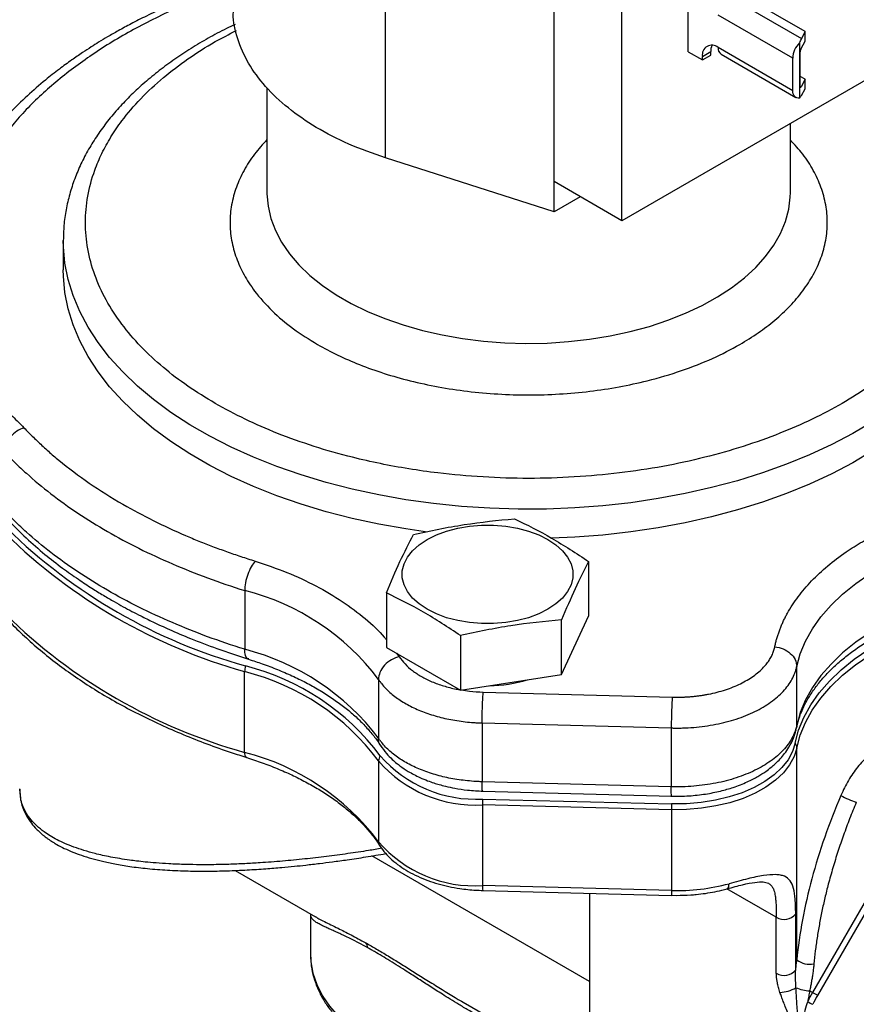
# Model space of a CAD drawing. Header units: inches. Extents: x 0 to 22, y 0 to 17.
# Tile 13 of 15: x 18.1 to 20.3, y 12.3 to 14.9. Entities that reach past the tile are written whole.
import ezdxf

# ---------------------------------------------------------------- set-up
doc = ezdxf.new("R2010")
doc.units = ezdxf.units.IN
doc.header["$LTSCALE"] = 2
doc.header["$MEASUREMENT"] = 0

msp = doc.modelspace()

# ---------------------------------------------------------------- linework, layer by layer
for p, q in [((19.0584, 14.5737), (19.0584, 15.676)), ((19.5146, 14.5095), (19.5146, 15.5302)), ((19.6984, 14.4034), (19.6984, 15.424)), ((19.878, 14.8614), (19.878, 15.0656)), ((20.1949, 14.9157), (20.0088, 15.0231)), ((19.9876, 15.0108), (20.1845, 14.8972)), ((20.1608, 14.8439), (19.9586, 14.9606)), ((20.5823, 14.9136), (19.6984, 14.4034)), ((20.1949, 14.9157), (20.1845, 14.8972)), ((20.1949, 14.8903), (20.1949, 14.9157)), ((20.1792, 14.8857), (20.1792, 14.736)), ((20.1834, 14.87), (20.1949, 14.8903)), ((19.878, 14.8614), (19.9162, 14.8394)), ((19.9162, 14.8488), (19.9388, 14.8618)), ((19.9162, 14.8394), (19.9388, 14.8524)), ((19.9388, 14.8524), (19.9388, 14.8618)), ((19.9586, 14.8733), (20.1608, 14.7565)), ((19.9671, 14.8545), (20.1693, 14.7377)), ((20.1813, 14.7676), (20.1813, 14.8615)), ((19.9162, 14.8394), (19.9162, 14.8488)), ((20.1608, 14.7565), (20.1608, 14.8439)), ((20.1949, 14.7866), (20.1813, 14.7945)), ((20.1949, 14.7866), (20.1834, 14.7663)), ((20.1949, 14.7613), (20.1949, 14.7866)), ((18.7375, 14.7638), (18.7375, 14.4804)), ((20.1834, 14.7663), (20.1813, 14.7676)), ((20.1845, 14.7429), (20.1949, 14.7613)), ((20.1545, 14.4804), (20.1545, 14.6666)), ((19.5146, 14.4278), (19.0584, 14.5737)), ((19.6984, 14.4034), (19.5146, 14.5095)), ((19.5146, 14.4278), (19.5146, 14.5095)), ((19.5853, 14.4687), (19.5146, 14.4278)), ((18.186, 14.3498), (18.186, 14.2706)), ((19.6084, 13.4806), (19.6084, 13.333)), ((18.6771, 13.4023), (18.6771, 13.2431)), ((19.0608, 13.3959), (19.0608, 13.2483)), ((19.535, 13.175), (19.6084, 13.333)), ((19.535, 13.175), (19.535, 13.3226)), ((19.2612, 13.2802), (19.2612, 13.1326)), ((19.0608, 13.2483), (19.2612, 13.1326)), ((19.0884, 13.2323), (19.0956, 13.2229)), ((18.677, 12.9639), (18.677, 13.1827)), ((19.2612, 13.1326), (19.535, 13.175)), ((20.1718, 13.0371), (20.1718, 13.1963)), ((19.0395, 13.1618), (19.0395, 13.0025)), ((19.3229, 13.1273), (19.8348, 13.1137)), ((19.3201, 13.0437), (19.832, 13.0301)), ((19.3201, 13.0437), (19.3201, 12.8845)), ((19.832, 13.0301), (19.832, 12.8708)), ((20.1699, 13.0294), (20.1688, 13.025)), ((20.1718, 13.0371), (20.1699, 13.0294)), ((20.1719, 12.4021), (20.1719, 12.9757)), ((19.0398, 12.9407), (19.0398, 12.7219)), ((19.832, 12.8708), (19.3201, 12.8845)), ((18.0696, 12.8528), (18.0684, 12.8649)), ((19.3212, 12.8591), (19.8332, 12.8455)), ((19.3214, 12.8376), (19.8326, 12.8244)), ((19.8324, 12.8088), (19.3212, 12.822)), ((19.3212, 12.822), (19.3212, 12.6032)), ((19.8324, 12.8088), (19.8324, 12.5899)), ((20.467, 12.7514), (20.2144, 12.3137)), ((20.4806, 12.7436), (20.2279, 12.3059)), ((19.6107, 12.3432), (19.0212, 12.6836)), ((18.6509, 12.6443), (18.8692, 12.5183)), ((19.8324, 12.5899), (19.3212, 12.6032)), ((19.3218, 12.59), (19.833, 12.5768)), ((20.1164, 12.5175), (19.9829, 12.5946)), ((19.6107, 12.5826), (19.6107, 12.0887)), ((19.833, 12.5769), (19.8471, 12.5767)), ((18.8555, 12.5239), (18.8555, 12.4154)), ((18.8679, 12.5193), (18.8693, 12.5185)), ((20.1164, 12.3661), (20.1164, 12.5175)), ((20.1689, 12.3755), (20.1689, 12.527)), ((18.8555, 12.4154), (18.8555, 12.4099)), ((20.2144, 12.3137), (20.2067, 12.3182)), ((19.2754, 12.2838), (19.6107, 12.0902))]:
    msp.add_line(p, q)
at = {"flags": 128}
for points in [[(20.1792, 14.736), (20.1753, 14.7359), (20.1718, 14.7366), (20.1686, 14.7382), (20.1659, 14.7406), (20.1637, 14.7436), (20.1621, 14.7474), (20.1612, 14.7517), (20.1608, 14.7565)], [(18.7375, 14.4804), (18.7375, 14.4762), (18.7404, 14.4429), (18.7481, 14.4098), (18.7604, 14.3772), (18.7772, 14.3453), (18.7985, 14.3143), (18.8241, 14.2844), (18.8539, 14.2558), (18.8876, 14.2287), (18.925, 14.2032), (18.9658, 14.1796), (19.0099, 14.158), (19.0569, 14.1386), (19.1064, 14.1214), (19.1582, 14.1066), (19.212, 14.0944), (19.2672, 14.0846), (19.3237, 14.0775), (19.381, 14.0731), (19.4387, 14.0714), (19.4965, 14.0724), (19.5539, 14.0762), (19.6107, 14.0826), (19.6663, 14.0917), (19.7204, 14.1033), (19.7728, 14.1175), (19.8229, 14.1341), (19.8706, 14.153), (19.9154, 14.174), (19.9571, 14.1972), (19.9954, 14.2221), (20.03, 14.2489), (20.0607, 14.2771), (20.0874, 14.3067), (20.1098, 14.3375), (20.1278, 14.3692), (20.1412, 14.4016), (20.15, 14.4346), (20.1541, 14.4679), (20.1545, 14.4804)], [(20.3767, 13.8595), (20.3232, 13.8276), (20.2665, 13.7977), (20.2066, 13.7699), (20.144, 13.7442), (20.0787, 13.7208), (20.0111, 13.6997), (19.9414, 13.681), (19.8699, 13.6648), (19.7968, 13.6511), (19.7223, 13.6401), (19.6469, 13.6317), (19.5707, 13.626), (19.494, 13.6229), (19.4171, 13.6226), (19.3404, 13.6249), (19.2641, 13.63), (19.1884, 13.6377), (19.1137, 13.6481), (19.0402, 13.6611), (18.9682, 13.6767), (18.898, 13.6948), (18.8299, 13.7153), (18.764, 13.7381), (18.7007, 13.7633), (18.6401, 13.7906), (18.5826, 13.82), (18.5283, 13.8514), (18.4773, 13.8846), (18.43, 13.9195), (18.3865, 13.9561), (18.3469, 13.9941), (18.3113, 14.0335), (18.28, 14.074), (18.2531, 14.1155), (18.2306, 14.1579), (18.2126, 14.2011), (18.1992, 14.2447), (18.1904, 14.2888), (18.1863, 14.3331), (18.186, 14.35)], [(19.1717, 13.5606), (19.1137, 13.5689), (19.0402, 13.5819), (18.9682, 13.5975), (18.898, 13.6156), (18.8299, 13.6361), (18.764, 13.6589), (18.7007, 13.6841), (18.6401, 13.7114), (18.5826, 13.7408), (18.5283, 13.7721), (18.4773, 13.8054), (18.43, 13.8403), (18.3865, 13.8769), (18.3469, 13.9149), (18.3113, 13.9542), (18.28, 13.9948), (18.2531, 14.0363), (18.2306, 14.0787), (18.2126, 14.1219), (18.1992, 14.1655), (18.1904, 14.2096), (18.1863, 14.2539), (18.186, 14.2706)], [(20.3767, 13.7803), (20.3232, 13.7484), (20.2665, 13.7185), (20.2066, 13.6907), (20.144, 13.665), (20.0787, 13.6416), (20.0111, 13.6205), (19.9414, 13.6018), (19.8699, 13.5856), (19.7968, 13.5719), (19.7223, 13.5609), (19.6469, 13.5525), (19.5707, 13.5467), (19.5078, 13.5441)], [(19.4981, 13.5402), (19.5197, 13.5258), (19.5376, 13.5098), (19.5513, 13.4925), (19.5606, 13.4742), (19.5653, 13.4553), (19.5653, 13.4363), (19.5606, 13.4174), (19.5513, 13.3992), (19.5376, 13.3818), (19.5197, 13.3658), (19.4981, 13.3514), (19.4732, 13.3389), (19.4454, 13.3286), (19.4154, 13.3207), (19.3838, 13.3154), (19.3511, 13.3127), (19.3181, 13.3127), (19.2854, 13.3154), (19.2538, 13.3207), (19.2238, 13.3286), (19.196, 13.3389), (19.1711, 13.3514), (19.1495, 13.3658), (19.1316, 13.3818), (19.1179, 13.3992), (19.1086, 13.4174), (19.1039, 13.4363), (19.1039, 13.4553), (19.1086, 13.4742), (19.1179, 13.4925), (19.1316, 13.5098), (19.1495, 13.5258), (19.1711, 13.5402), (19.196, 13.5527), (19.2238, 13.563), (19.2538, 13.5709), (19.2854, 13.5763), (19.3181, 13.579), (19.3511, 13.579), (19.3838, 13.5763), (19.4154, 13.5709), (19.4454, 13.563), (19.4732, 13.5527), (19.4981, 13.5402)], [(20.1718, 13.1963), (20.1813, 13.231), (20.1954, 13.2652), (20.2141, 13.2987), (20.2372, 13.3312), (20.2646, 13.3626), (20.2961, 13.3926), (20.3315, 13.4212), (20.3707, 13.4481), (20.4133, 13.4732), (20.4592, 13.4963)], [(20.4592, 13.3371), (20.4133, 13.314), (20.3707, 13.2889), (20.3315, 13.262), (20.2961, 13.2334), (20.2646, 13.2033), (20.2372, 13.172), (20.2141, 13.1394), (20.1954, 13.106), (20.1813, 13.0718), (20.1718, 13.0371)], [(20.1675, 12.989), (20.1769, 13.024), (20.191, 13.0585), (20.2097, 13.0923), (20.2328, 13.1251), (20.2603, 13.1568), (20.292, 13.1871), (20.3276, 13.216), (20.367, 13.2432), (20.41, 13.2685), (20.4562, 13.2918)], [(20.1719, 12.9757), (20.1812, 13.0105), (20.1953, 13.0448), (20.2138, 13.0783), (20.2369, 13.111), (20.2642, 13.1425), (20.2957, 13.1727), (20.3311, 13.2014), (20.3703, 13.2284), (20.413, 13.2536), (20.459, 13.2768)], [(20.1675, 12.989), (20.1603, 12.9661), (20.1483, 12.9439), (20.1316, 12.9227), (20.1104, 12.9029), (20.0852, 12.8848), (20.0562, 12.8687), (20.0239, 12.8547), (19.9889, 12.8432), (19.9517, 12.8343), (19.9128, 12.8281), (19.8729, 12.8248), (19.8326, 12.8244)], [(20.1719, 12.9757), (20.1647, 12.9524), (20.1525, 12.9299), (20.1355, 12.9085), (20.1141, 12.8884), (20.0885, 12.87), (20.0591, 12.8536), (20.0264, 12.8395), (19.9909, 12.8278), (19.9531, 12.8188), (19.9137, 12.8126), (19.8733, 12.8092), (19.8324, 12.8088)], [(19.9833, 12.5946), (19.9846, 12.5952), (19.9863, 12.597), (19.9875, 12.5999), (19.9883, 12.6037), (19.9885, 12.6083)], [(18.8555, 12.4099), (18.8564, 12.3966), (18.8618, 12.3657), (18.8721, 12.3351), (18.8871, 12.3053), (18.9068, 12.2763), (18.931, 12.2485), (18.9595, 12.2221), (18.9921, 12.1973), (19.0284, 12.1743), (19.0682, 12.1534), (19.1112, 12.1346), (19.1569, 12.1181), (19.2051, 12.1041), (19.2552, 12.0928), (19.307, 12.0841), (19.3599, 12.0781), (19.4135, 12.075), (19.4674, 12.0747), (19.5211, 12.0773), (19.5741, 12.0826), (19.6107, 12.088)], [(20.2279, 12.3059), (20.2261, 12.307), (20.2243, 12.308), (20.2225, 12.309), (20.2208, 12.31), (20.2191, 12.311), (20.2175, 12.312), (20.2159, 12.3129), (20.2144, 12.3137)]]:
    msp.add_lwpolyline(points, dxfattribs=at)
for centre, radius, start, end in [((19.9421, 14.8529), 0.0262, 50.7967, 189.214), ((19.9776, 14.8631), 0.0388, 156.0047, 181.962), ((20.2247, 14.8407), 0.064, 135.3485, 177.1304), ((19.9787, 14.871), 0.0202, 173.7012, 234.9867), ((19.082, 14.6318), 1.5046, 225.6483, 254.3834), ((19.083, 14.6431), 1.5004, 225.6483, 254.3834), ((18.5173, 12.7684), 0.6538, 36.9896, 75.8521), ((19.082, 14.413), 1.5046, 225.6483, 254.3834), ((18.5121, 12.6013), 0.6627, 37.2603, 75.5814), ((18.74, 13.1818), 0.0631, 165.0685, 179.156), ((18.5178, 12.5512), 0.6513, 36.7327, 75.8545), ((18.519, 12.5629), 0.655, 36.7327, 75.8545), ((19.3365, 13.5053), 0.3607, 270.3846, 287.2015), ((20.1485, 12.9753), 0.0234, 0.7847, 35.8176), ((18.6904, 12.9612), 0.0137, 168.6382, 234.75), ((18.5126, 12.3245), 0.6602, 37.0068, 75.5805), ((19.067, 12.9402), 0.0273, 147.856, 178.8415), ((19.3006, 13.166), 0.3446, 220.8186, 273.4359), ((19.3036, 13.1827), 0.3456, 221.2962, 272.9584), ((20.0126, 12.821), 0.6914, 178.623, 179.9184), ((20.415, 13.0676), 0.2525, 240.7027, 251.0545), ((20.5238, 12.8078), 0.6914, 178.623, 179.9184), ((19.3006, 12.9471), 0.3446, 220.8186, 273.4359), ((19.0589, 12.7216), 0.0192, 179.2314, 212.3018), ((19.389, 12.5996), 0.0679, 177.0124, 188.1021), ((19.9002, 12.5864), 0.0679, 177.0124, 188.1021), ((19.8482, 13.1273), 0.5376, 268.3144, 285.1248), ((20.1375, 12.5508), 0.0394, 237.6517, 322.8451), ((18.9915, 12.4349), 0.0188, 359.6641, 44.5712), ((20.2075, 12.449), 0.0588, 232.7572, 280.4909), ((20.1375, 12.3993), 0.0394, 237.6517, 322.8451), ((20.1229, 12.4049), 0.091, 272.183, 300.9937), ((20.2172, 12.4462), 0.1285, 248.2906, 265.2936), ((20.5081, 12.1441), 0.3392, 149.9937, 154.7109), ((20.515, 12.1402), 0.3315, 149.9937, 154.7109), ((20.3096, 12.4784), 0.2181, 240.2603, 244.3641)]:
    msp.add_arc(centre, radius, start, end)
for centre, major_axis, start_param, end_param in [((20.1845, 14.8637), (0.0092, 0.0418), 0.703118, 1.077407), ((20.1834, 14.8651), (0.00135, 0.00612), 0.703118, 2.273914), ((20.1834, 14.7712), (0.00135, 0.00612), 2.273914, 3.844711), ((20.1845, 14.7763), (0.0092, 0.0418), 3.470421, 3.844711)]:
    msp.add_ellipse(centre, major_axis=major_axis, ratio=0.260745, start_param=start_param, end_param=end_param)
for points, knots in [([(18.6459, 15.0536), (18.6289, 15.0479), (18.5867, 15.0339), (18.5254, 15.0097), (18.4642, 14.9834), (18.4133, 14.9594), (18.3712, 14.9379), (18.3363, 14.9189), (18.3071, 14.9022), (18.2829, 14.8876), (18.2603, 14.8735), (18.2359, 14.8576), (18.2069, 14.8377), (18.1732, 14.8131), (18.1326, 14.7811), (18.0866, 14.7412), (18.0373, 14.6926), (17.9885, 14.6375), (17.9602, 14.5975), (17.9454, 14.5766)], [0, 0, 0, 0, 0.054374, 0.134211, 0.204185, 0.264398, 0.315075, 0.358481, 0.395969, 0.42755, 0.454352, 0.486853, 0.527666, 0.576929, 0.634334, 0.713691, 0.800872, 0.896159, 1, 1, 1, 1]), ([(18.6459, 15.0384), (18.6299, 15.0332), (18.5669, 15.0126), (18.4659, 14.9683), (18.3449, 14.9061), (18.2363, 14.8363), (18.141, 14.7605), (18.0588, 14.6795), (18.0168, 14.6218), (17.9958, 14.593)], [0, 0, 0, 0, 0.053678, 0.211158, 0.36866, 0.526452, 0.684264, 0.841836, 1, 1, 1, 1]), ([(19.0584, 14.5737), (19.0247, 14.5856), (18.9572, 14.6093), (18.8691, 14.6555), (18.7929, 14.708), (18.7312, 14.7666), (18.6848, 14.8297), (18.6564, 14.8961), (18.6445, 14.946), (18.6468, 14.9732), (18.6472, 14.9776)], [0, 0, 0, 0, 0.138963, 0.278136, 0.41699, 0.556053, 0.695181, 0.83401, 0.973135, 1, 1, 1, 1]), ([(18.6514, 14.9355), (18.6434, 14.9318), (18.6183, 14.9199), (18.5783, 14.8982), (18.5315, 14.8705), (18.4872, 14.8412), (18.4453, 14.8104), (18.406, 14.7781), (18.3695, 14.7444), (18.3359, 14.7094), (18.3054, 14.6732), (18.2781, 14.6358), (18.254, 14.5972), (18.2333, 14.5576), (18.2162, 14.5171), (18.2027, 14.4757), (18.193, 14.4336), (18.187, 14.3916), (18.1864, 14.3636), (18.1861, 14.3501)], [0, 0, 0, 0, 0.027997, 0.087854, 0.147913, 0.208149, 0.268538, 0.329058, 0.389694, 0.450431, 0.511261, 0.572176, 0.633181, 0.694295, 0.755556, 0.817033, 0.878825, 0.941066, 1, 1, 1, 1]), ([(18.5974, 13.9089), (18.5722, 13.9242), (18.5218, 13.9549), (18.4546, 14.0067), (18.3943, 14.0628), (18.3423, 14.124), (18.3002, 14.1888), (18.2692, 14.257), (18.2502, 14.3273), (18.2439, 14.3988), (18.2502, 14.4702), (18.2671, 14.5328), (18.2897, 14.5862), (18.3142, 14.6307), (18.3482, 14.6805), (18.3943, 14.7347), (18.4545, 14.7908), (18.5223, 14.8423), (18.5884, 14.885), (18.6352, 14.9088), (18.6545, 14.9186)], [0, 0, 0, 0, 0.055951, 0.111908, 0.171215, 0.230534, 0.292314, 0.354104, 0.417199, 0.480304, 0.543399, 0.606504, 0.647731, 0.688868, 0.730104, 0.789412, 0.84873, 0.904679, 0.960638, 1, 1, 1, 1]), ([(20.407, 14.8124), (20.4164, 14.8054), (20.4495, 14.7808), (20.4973, 14.7346), (20.5498, 14.6735), (20.5917, 14.6087), (20.6227, 14.5405), (20.6417, 14.4702), (20.6481, 14.3988), (20.6417, 14.3273), (20.6248, 14.2647), (20.6022, 14.2114), (20.5777, 14.1669), (20.5438, 14.1171), (20.4976, 14.0628), (20.4374, 14.0067), (20.3698, 13.9551), (20.2957, 13.9082), (20.2145, 13.8655), (20.1251, 13.8264), (20.0279, 13.7917), (19.9219, 13.7616), (19.8097, 13.7373), (19.6914, 13.7194), (19.5698, 13.7085), (19.446, 13.7048), (19.3221, 13.7085), (19.2138, 13.7182), (19.1213, 13.7313), (19.0442, 13.7454), (18.958, 13.765), (18.864, 13.7916), (18.7669, 13.8264), (18.6771, 13.8653), (18.624, 13.8944), (18.5974, 13.9089)], [0, 0, 0, 0, 0.012773, 0.045133, 0.077498, 0.111207, 0.144921, 0.179346, 0.213778, 0.248203, 0.282635, 0.305129, 0.327574, 0.350073, 0.382433, 0.414798, 0.445325, 0.475857, 0.506384, 0.536916, 0.569276, 0.601641, 0.635349, 0.669063, 0.703489, 0.737921, 0.772346, 0.806778, 0.829272, 0.851717, 0.874216, 0.906576, 0.938941, 0.969469, 1, 1, 1, 1]), ([(18.7375, 14.6235), (18.7258, 14.6105), (18.7017, 14.5835), (18.6741, 14.5402), (18.6531, 14.4942), (18.6403, 14.4469), (18.636, 14.3988), (18.6403, 14.3506), (18.6531, 14.3033), (18.674, 14.2573), (18.7054, 14.2089), (18.7493, 14.1596), (18.8063, 14.1108), (18.8518, 14.0826), (18.8743, 14.0687)], [0, 0, 0, 0, 0.072966, 0.151417, 0.229888, 0.310008, 0.390148, 0.470268, 0.550409, 0.62886, 0.70733, 0.807684, 0.90531, 1, 1, 1, 1]), ([(18.8743, 14.0687), (18.8922, 14.0589), (18.9279, 14.0393), (18.9884, 14.0132), (19.0539, 13.9897), (19.1253, 13.9695), (19.2009, 13.9531), (19.2806, 13.9411), (19.3625, 13.9337), (19.446, 13.9312), (19.5294, 13.9337), (19.6113, 13.9411), (19.691, 13.9531), (19.7747, 13.9712), (19.8604, 13.9965), (19.9443, 14.0297), (20.0129, 14.0648), (20.0684, 14.0998), (20.114, 14.1346), (20.1545, 14.1724), (20.1896, 14.2137), (20.2179, 14.2573), (20.2388, 14.3033), (20.2516, 14.3506), (20.2559, 14.3988), (20.2516, 14.4469), (20.2388, 14.4942), (20.2177, 14.5402), (20.1908, 14.5832), (20.1662, 14.6095), (20.1545, 14.6219)], [0, 0, 0, 0, 0.03204, 0.0640844, 0.0980459, 0.1320164, 0.1673936, 0.2027797, 0.2389097, 0.2750488, 0.3111787, 0.3473178, 0.382695, 0.4180812, 0.4633355, 0.5073575, 0.5500596, 0.5820973, 0.6141441, 0.6481056, 0.682076, 0.7174532, 0.7528394, 0.7889693, 0.8251084, 0.8612383, 0.8973775, 0.9327546, 0.9681408, 1, 1, 1, 1]), ([(17.6312, 14.0683), (17.6371, 14.067), (17.6489, 14.0645), (17.6663, 14.0603), (17.6835, 14.0559), (17.7005, 14.0514), (17.7174, 14.0466), (17.7341, 14.0416), (17.7506, 14.0363), (17.7835, 14.0253), (17.8315, 14.0072), (17.8915, 13.9797), (17.947, 13.9492), (17.9873, 13.9227), (18.0151, 13.9018), (18.0326, 13.8877), (18.0492, 13.8732), (18.065, 13.8584), (18.0748, 13.8483), (18.0796, 13.8432)], [0, 0, 0, 0, 0.031052, 0.06206, 0.093037, 0.124001, 0.154965, 0.185946, 0.216959, 0.248018, 0.373994, 0.500004, 0.625979, 0.751989, 0.801649, 0.851217, 0.900756, 0.95033, 1, 1, 1, 1]), ([(18.0796, 13.8432), (18.0734, 13.8412), (18.0667, 13.8381), (18.0537, 13.8293), (18.0475, 13.8236), (18.0372, 13.8108), (18.0332, 13.8037), (18.028, 13.7901), (18.0269, 13.7835), (18.0269, 13.7777)], [0, 0, 0, 0, 0.25, 0.25, 0.5, 0.5, 0.75, 0.75, 1, 1, 1, 1]), ([(18.0796, 13.8432), (18.0838, 13.8388), (18.0921, 13.8301), (18.1049, 13.8172), (18.1181, 13.8045), (18.1316, 13.7919), (18.1455, 13.7794), (18.1597, 13.7671), (18.1949, 13.7377), (18.2549, 13.6925), (18.3411, 13.6383), (18.4289, 13.5913), (18.4988, 13.5588), (18.5532, 13.5361), (18.5901, 13.5216), (18.6279, 13.5077), (18.6663, 13.4944), (18.6926, 13.486), (18.7057, 13.4818)], [0, 0, 0, 0, 0.028789, 0.057508, 0.086165, 0.114767, 0.143323, 0.171839, 0.200325, 0.350479, 0.500802, 0.625661, 0.750544, 0.800213, 0.849952, 0.899802, 0.949804, 1, 1, 1, 1]), ([(18.0269, 13.7777), (18.0314, 13.7729), (18.0362, 13.7679), (18.0458, 13.7581), (18.0507, 13.7532), (18.0655, 13.7387), (18.0757, 13.7291), (18.1071, 13.7008), (18.1292, 13.6823), (18.1758, 13.6462), (18.2003, 13.6287), (18.2512, 13.5947), (18.2777, 13.5783), (18.3328, 13.5465), (18.3614, 13.5312), (18.4201, 13.5019), (18.4503, 13.4879), (18.5433, 13.4479), (18.6086, 13.4238), (18.6771, 13.4023)], [0, 0, 0, 0, 0.03125, 0.03125, 0.0625, 0.0625, 0.125, 0.125, 0.25, 0.25, 0.375, 0.375, 0.5, 0.5, 0.625, 0.625, 0.75, 0.75, 1, 1, 1, 1]), ([(18.6771, 13.2431), (18.6086, 13.2646), (18.5433, 13.2887), (18.4503, 13.3287), (18.4201, 13.3427), (18.3614, 13.372), (18.3328, 13.3873), (18.2777, 13.4191), (18.2512, 13.4355), (18.2003, 13.4695), (18.1758, 13.487), (18.1292, 13.5231), (18.1071, 13.5415), (18.0757, 13.5699), (18.0655, 13.5795), (18.0507, 13.594), (18.0458, 13.5989), (18.0362, 13.6086), (18.0314, 13.6136), (18.0269, 13.6185)], [0, 0, 0, 0, 0.25, 0.25, 0.375, 0.375, 0.5, 0.5, 0.625, 0.625, 0.75, 0.75, 0.875, 0.875, 0.9375, 0.9375, 0.96875, 0.96875, 1, 1, 1, 1]), ([(18.0361, 13.5939), (18.0522, 13.5773), (18.0834, 13.5452), (18.1336, 13.5018), (18.1811, 13.4647), (18.2239, 13.4342), (18.2611, 13.4098), (18.2935, 13.3898), (18.3219, 13.3732), (18.3478, 13.3587), (18.3718, 13.3458), (18.3984, 13.3321), (18.4319, 13.3157), (18.4766, 13.295), (18.534, 13.2707), (18.6052, 13.2433), (18.6589, 13.2257), (18.6878, 13.2163)], [0, 0, 0, 0, 0.104313, 0.201845, 0.28674, 0.358871, 0.418193, 0.466501, 0.511099, 0.54777, 0.582201, 0.616081, 0.662439, 0.723943, 0.800591, 0.892506, 1, 1, 1, 1]), ([(19.408, 13.5964), (19.4413, 13.5805), (19.4747, 13.5633), (19.5417, 13.5246), (19.5751, 13.5033), (19.6084, 13.4806)], [0, 0, 0, 0, 0.5, 0.5, 1, 1, 1, 1]), ([(20.1122, 13.2494), (20.1129, 13.2529), (20.1144, 13.2598), (20.1171, 13.2701), (20.1202, 13.2803), (20.1237, 13.2905), (20.1275, 13.3007), (20.1317, 13.3108), (20.1363, 13.3209), (20.1412, 13.3309), (20.1529, 13.3527), (20.1744, 13.3858), (20.2109, 13.4287), (20.2544, 13.4693), (20.2945, 13.4997), (20.327, 13.521), (20.3493, 13.5346), (20.3725, 13.5477), (20.3965, 13.5603), (20.4132, 13.5683), (20.4215, 13.5723)], [0, 0, 0, 0, 0.027576, 0.05511, 0.082612, 0.110097, 0.137577, 0.165063, 0.192569, 0.220107, 0.24769, 0.373831, 0.500005, 0.626147, 0.752321, 0.801924, 0.851421, 0.900884, 0.950386, 1, 1, 1, 1]), ([(18.7057, 13.4818), (18.702, 13.4778), (18.6982, 13.4725), (18.6913, 13.4603), (18.6881, 13.4533), (18.6828, 13.4385), (18.6807, 13.4309), (18.6778, 13.416), (18.6771, 13.4088), (18.6771, 13.4023)], [0, 0, 0, 0, 0.25, 0.25, 0.5, 0.5, 0.75, 0.75, 1, 1, 1, 1]), ([(18.7057, 13.4818), (18.7346, 13.472), (18.7926, 13.4524), (18.8713, 13.4154), (18.943, 13.3736), (19.0043, 13.3267), (19.0436, 13.2913), (19.0589, 13.2709), (19.0608, 13.2684)], [0, 0, 0, 0, 0.1926126, 0.3869684, 0.5827451, 0.778486, 0.9728599, 1, 1, 1, 1]), ([(19.2612, 13.2802), (19.2279, 13.3029), (19.1945, 13.3242), (19.1275, 13.3629), (19.0941, 13.3801), (19.0608, 13.3959)], [0, 0, 0, 0, 0.5, 0.5, 1, 1, 1, 1]), ([(18.0352, 13.3245), (18.0387, 13.3206), (18.0545, 13.3032), (18.0858, 13.2736), (18.1289, 13.2357), (18.1754, 13.1992), (18.2247, 13.1641), (18.2768, 13.1304), (18.3315, 13.0983), (18.3888, 13.0678), (18.4485, 13.0391), (18.5104, 13.012), (18.5745, 12.9868), (18.6319, 12.9661), (18.6686, 12.9547), (18.6827, 12.9503)], [0, 0, 0, 0, 0.02443, 0.108503, 0.1926, 0.276704, 0.360798, 0.444869, 0.528903, 0.61289, 0.696821, 0.780685, 0.864469, 0.948157, 1, 1, 1, 1]), ([(20.1711, 13.0291), (20.173, 13.0374), (20.1771, 13.055), (20.1876, 13.0816), (20.2015, 13.1088), (20.2188, 13.1354), (20.2393, 13.1615), (20.2629, 13.1869), (20.2897, 13.2116), (20.3195, 13.2353), (20.3523, 13.2581), (20.3879, 13.2796), (20.4196, 13.2968), (20.4402, 13.3063), (20.4471, 13.3095)], [0, 0, 0, 0, 0.082968, 0.174264, 0.263781, 0.351954, 0.439193, 0.525826, 0.6121, 0.698185, 0.784188, 0.870151, 0.956115, 1, 1, 1, 1]), ([(18.688, 13.2172), (18.6871, 13.2172), (18.6831, 13.2172), (18.6785, 13.2256), (18.6776, 13.2373), (18.6771, 13.2431)], [0, 0, 0, 0, 0.118265, 0.559132, 1, 1, 1, 1]), ([(19.8348, 13.1137), (19.8381, 13.1136), (19.8449, 13.1135), (19.855, 13.1135), (19.865, 13.1138), (19.8749, 13.1143), (19.8848, 13.115), (19.8946, 13.1159), (19.9044, 13.1171), (19.9141, 13.1184), (19.9237, 13.1199), (19.9379, 13.1226), (19.9565, 13.1268), (19.9788, 13.1333), (20, 13.141), (20.0198, 13.1498), (20.0381, 13.1597), (20.0548, 13.1704), (20.0696, 13.1821), (20.0817, 13.1937), (20.0912, 13.2049), (20.0987, 13.2156), (20.1047, 13.2266), (20.1093, 13.2379), (20.1112, 13.2456), (20.1122, 13.2494)], [0, 0, 0, 0, 0.02536, 0.050549, 0.075599, 0.100546, 0.125424, 0.150269, 0.175115, 0.199997, 0.224952, 0.250012, 0.312269, 0.37458, 0.437177, 0.499827, 0.562045, 0.624316, 0.686924, 0.749586, 0.799679, 0.849484, 0.899285, 0.949364, 1, 1, 1, 1]), ([(20.1122, 13.2494), (20.128, 13.2483), (20.1431, 13.2421), (20.1655, 13.2222), (20.1718, 13.2093), (20.1718, 13.1963)], [0, 0, 0, 0, 0.5, 0.5, 1, 1, 1, 1]), ([(18.6877, 13.2162), (18.7002, 13.2122), (18.727, 13.2036), (18.7661, 13.1886), (18.8054, 13.1717), (18.8428, 13.1534), (18.878, 13.1338), (18.911, 13.1131), (18.9414, 13.0913), (18.9693, 13.0686), (18.9945, 13.0451), (19.0168, 13.0208), (19.0337, 12.9997), (19.042, 12.9867), (19.0449, 12.982)], [0, 0, 0, 0, 0.0749964, 0.161027, 0.247522, 0.3343517, 0.4214313, 0.5087186, 0.5962163, 0.683973, 0.7720779, 0.8607078, 0.9501285, 1, 1, 1, 1]), ([(19.0956, 13.2229), (19.089, 13.2215), (19.0819, 13.2189), (19.0681, 13.2111), (19.0614, 13.2059), (19.0504, 13.194), (19.0462, 13.1873), (19.0407, 13.174), (19.0395, 13.1675), (19.0395, 13.1618)], [0, 0, 0, 0, 0.25, 0.25, 0.5, 0.5, 0.75, 0.75, 1, 1, 1, 1]), ([(19.0956, 13.2229), (19.1005, 13.2163), (19.1101, 13.2031), (19.1307, 13.1851), (19.1552, 13.169), (19.1836, 13.155), (19.2153, 13.1438), (19.2407, 13.1368), (19.2556, 13.1346), (19.2586, 13.1341)], [0, 0, 0, 0, 0.160878, 0.319948, 0.480038, 0.640221, 0.800417, 0.960705, 1, 1, 1, 1]), ([(19.832, 13.0301), (19.8331, 13.03), (19.8343, 13.03), (19.837, 13.03), (19.8383, 13.0299), (19.8421, 13.0299), (19.8447, 13.0299), (19.8523, 13.0299), (19.8574, 13.0299), (19.8727, 13.0304), (19.8828, 13.0309), (19.9029, 13.0326), (19.9129, 13.0336), (19.9328, 13.0364), (19.9428, 13.038), (19.9719, 13.0438), (19.9904, 13.0486), (20.017, 13.0572), (20.0256, 13.0604), (20.0425, 13.0672), (20.0506, 13.0708), (20.074, 13.0822), (20.0882, 13.0906), (20.1139, 13.1089), (20.1254, 13.1189), (20.1447, 13.1396), (20.1526, 13.1504), (20.1619, 13.1673), (20.1645, 13.1731), (20.1678, 13.1818), (20.1688, 13.1847), (20.17, 13.1891), (20.1704, 13.1905), (20.171, 13.1927), (20.1711, 13.1935), (20.1715, 13.195), (20.1716, 13.1957), (20.1718, 13.1963)], [0, 0, 0, 0, 0.007812, 0.007812, 0.015625, 0.015625, 0.03125, 0.03125, 0.0625, 0.0625, 0.125, 0.125, 0.1875, 0.1875, 0.25, 0.25, 0.375, 0.375, 0.4375, 0.4375, 0.5, 0.5, 0.625, 0.625, 0.75, 0.75, 0.875, 0.875, 0.9375, 0.9375, 0.96875, 0.96875, 0.984375, 0.984375, 0.992188, 0.992188, 1, 1, 1, 1]), ([(19.0395, 13.1618), (19.04, 13.161), (19.0408, 13.1598), (19.0422, 13.1577), (19.0429, 13.1567), (19.0451, 13.1536), (19.0467, 13.1516), (19.0514, 13.1455), (19.0549, 13.1416), (19.0659, 13.13), (19.0742, 13.1226), (19.0928, 13.1085), (19.103, 13.1018), (19.1248, 13.0894), (19.1365, 13.0837), (19.1612, 13.0733), (19.1744, 13.0685), (19.2015, 13.0603), (19.2155, 13.0568), (19.2443, 13.0509), (19.2591, 13.0486), (19.2819, 13.046), (19.2895, 13.0453), (19.301, 13.0445), (19.3048, 13.0443), (19.3106, 13.044), (19.3125, 13.0439), (19.3164, 13.0438), (19.3185, 13.0437), (19.3201, 13.0437)], [0, 0, 0, 0, 0.015625, 0.015625, 0.03125, 0.03125, 0.0625, 0.0625, 0.125, 0.125, 0.25, 0.25, 0.375, 0.375, 0.5, 0.5, 0.625, 0.625, 0.75, 0.75, 0.875, 0.875, 0.9375, 0.9375, 0.96875, 0.96875, 0.984375, 0.984375, 1, 1, 1, 1]), ([(19.2648, 13.1331), (19.2717, 13.1319), (19.2906, 13.1287), (19.3103, 13.1278), (19.3229, 13.1273)], [0, 0, 0, 0, 0.3654039, 1, 1, 1, 1]), ([(19.3201, 13.0437), (19.3201, 13.0495), (19.3201, 13.0564), (19.3204, 13.0719), (19.3206, 13.0803), (19.3211, 13.0966), (19.3215, 13.1045), (19.3222, 13.1178), (19.3225, 13.1232), (19.3229, 13.1273)], [0, 0, 0, 0, 0.25, 0.25, 0.5, 0.5, 0.75, 0.75, 1, 1, 1, 1]), ([(19.8348, 13.1137), (19.8347, 13.1128), (19.8346, 13.1108), (19.8343, 13.1073), (19.8341, 13.103), (19.8338, 13.0978), (19.8335, 13.0915), (19.8332, 13.0842), (19.8329, 13.076), (19.8326, 13.067), (19.8324, 13.0575), (19.8322, 13.0478), (19.832, 13.0385), (19.832, 13.0329), (19.832, 13.0301)], [0, 0, 0, 0, 0.048434, 0.103541, 0.16565, 0.234998, 0.311665, 0.395508, 0.486083, 0.582592, 0.683861, 0.788375, 0.894374, 1, 1, 1, 1]), ([(19.8307, 12.8455), (19.8471, 12.8455), (19.8788, 12.8454), (19.9241, 12.8505), (19.9643, 12.8585), (20.0022, 12.8694), (20.0363, 12.8828), (20.0652, 12.8977), (20.0865, 12.9112), (20.1017, 12.9227), (20.115, 12.9341), (20.1273, 12.9464), (20.1399, 12.9614), (20.1525, 12.9799), (20.1613, 12.9977), (20.1669, 13.0134), (20.1688, 13.0209), (20.1698, 13.0248)], [0, 0, 0, 0, 0.1043892, 0.2013056, 0.29049, 0.3707057, 0.4652125, 0.5441723, 0.6075315, 0.6556432, 0.6930718, 0.7438983, 0.7929555, 0.8517899, 0.9299919, 0.964187, 1, 1, 1, 1]), ([(20.1718, 13.0371), (20.1716, 13.0365), (20.1715, 13.0358), (20.1711, 13.0342), (20.171, 13.0335), (20.1704, 13.0313), (20.17, 13.0299), (20.1688, 13.0255), (20.1678, 13.0225), (20.1645, 13.0138), (20.1619, 13.0081), (20.1526, 12.9912), (20.1447, 12.9804), (20.1254, 12.9597), (20.1139, 12.9497), (20.0882, 12.9314), (20.074, 12.923), (20.0506, 12.9116), (20.0425, 12.9079), (20.0256, 12.9012), (20.017, 12.898), (19.9904, 12.8893), (19.9719, 12.8845), (19.9428, 12.8788), (19.9328, 12.8772), (19.9129, 12.8744), (19.9029, 12.8733), (19.8828, 12.8717), (19.8727, 12.8711), (19.8574, 12.8707), (19.8523, 12.8706), (19.8447, 12.8706), (19.8421, 12.8707), (19.8383, 12.8707), (19.837, 12.8707), (19.8343, 12.8708), (19.8331, 12.8708), (19.832, 12.8708)], [0, 0, 0, 0, 0.007812, 0.007812, 0.015625, 0.015625, 0.03125, 0.03125, 0.0625, 0.0625, 0.125, 0.125, 0.25, 0.25, 0.375, 0.375, 0.5, 0.5, 0.5625, 0.5625, 0.625, 0.625, 0.75, 0.75, 0.8125, 0.8125, 0.875, 0.875, 0.9375, 0.9375, 0.96875, 0.96875, 0.984375, 0.984375, 0.992188, 0.992188, 1, 1, 1, 1]), ([(19.3201, 12.8845), (19.3185, 12.8845), (19.3164, 12.8846), (19.3125, 12.8847), (19.3106, 12.8848), (19.3048, 12.8851), (19.301, 12.8853), (19.2895, 12.8861), (19.2819, 12.8868), (19.2591, 12.8893), (19.2443, 12.8917), (19.2155, 12.8975), (19.2016, 12.9011), (19.1744, 12.9093), (19.1612, 12.9141), (19.1365, 12.9245), (19.1249, 12.9302), (19.103, 12.9425), (19.0928, 12.9493), (19.0742, 12.9634), (19.0659, 12.9708), (19.0549, 12.9824), (19.0515, 12.9863), (19.0467, 12.9923), (19.0451, 12.9944), (19.0429, 12.9974), (19.0422, 12.9985), (19.0411, 13), (19.0408, 13.0006), (19.0401, 13.0016), (19.0398, 13.0021), (19.0395, 13.0025)], [0, 0, 0, 0, 0.015625, 0.015625, 0.03125, 0.03125, 0.0625, 0.0625, 0.125, 0.125, 0.25, 0.25, 0.375, 0.375, 0.5, 0.5, 0.625, 0.625, 0.75, 0.75, 0.875, 0.875, 0.9375, 0.9375, 0.96875, 0.96875, 0.984375, 0.984375, 0.992187, 0.992187, 1, 1, 1, 1]), ([(19.0461, 12.9822), (19.0453, 12.983), (19.0402, 12.9881), (19.0398, 12.9959), (19.0395, 13.0025)], [0, 0, 0, 0, 0.159493, 1, 1, 1, 1]), ([(19.0447, 12.983), (19.05, 12.9755), (19.0592, 12.9623), (19.0748, 12.9463), (19.0874, 12.9353), (19.1016, 12.9243), (19.1217, 12.9109), (19.147, 12.8977), (19.1708, 12.8877), (19.1883, 12.8815), (19.2044, 12.8766), (19.2231, 12.8716), (19.2485, 12.8661), (19.2827, 12.861), (19.3088, 12.8597), (19.3231, 12.859)], [0, 0, 0, 0, 0.100838, 0.179224, 0.234841, 0.27243, 0.363003, 0.478655, 0.548363, 0.603458, 0.648137, 0.701175, 0.777357, 0.877324, 1, 1, 1, 1]), ([(20.3974, 12.9778), (20.3862, 12.9713), (20.3756, 12.9636), (20.3604, 12.9502), (20.3555, 12.9454), (20.3458, 12.9352), (20.3411, 12.9298), (20.3277, 12.913), (20.3195, 12.9009), (20.3044, 12.8752), (20.2975, 12.8614), (20.2914, 12.8474)], [0, 0, 0, 0, 0.25, 0.25, 0.375, 0.375, 0.5, 0.5, 0.75, 0.75, 1, 1, 1, 1]), ([(18.6825, 12.95), (18.6965, 12.9455), (18.7249, 12.9362), (18.7657, 12.9203), (18.805, 12.903), (18.8425, 12.8842), (18.8779, 12.8641), (18.911, 12.8428), (18.9416, 12.8202), (18.9697, 12.7967), (18.9951, 12.7722), (19.0175, 12.7467), (19.0333, 12.7264), (19.0405, 12.7144), (19.0424, 12.7113)], [0, 0, 0, 0, 0.085058, 0.1717399, 0.2589389, 0.3465295, 0.4344288, 0.5225941, 0.6110231, 0.6997488, 0.788855, 0.8784881, 0.9688648, 1, 1, 1, 1]), ([(19.3212, 12.8602), (19.3211, 12.86), (19.3206, 12.8591), (19.3202, 12.8671), (19.3201, 12.8787), (19.3201, 12.8845)], [0, 0, 0, 0, 0.177354, 0.588677, 1, 1, 1, 1]), ([(18.068, 12.8648), (18.0688, 12.8526), (18.0703, 12.83), (18.0812, 12.8008), (18.0947, 12.778), (18.108, 12.7616), (18.1192, 12.7503), (18.1274, 12.743), (18.1338, 12.7377), (18.1396, 12.7333), (18.1458, 12.7288), (18.1527, 12.7242), (18.1603, 12.7194), (18.172, 12.7125), (18.1889, 12.7038), (18.211, 12.694), (18.2359, 12.6848), (18.2626, 12.6764), (18.2927, 12.6686), (18.3266, 12.6614), (18.3671, 12.6547), (18.4144, 12.649), (18.4673, 12.6448), (18.5215, 12.6426), (18.5755, 12.6422), (18.6288, 12.6431), (18.6818, 12.6454), (18.7315, 12.6485), (18.7743, 12.652), (18.8102, 12.6554), (18.8443, 12.659), (18.8787, 12.6631), (18.9161, 12.6678), (18.9578, 12.6736), (19.0058, 12.6808), (19.041, 12.6868), (19.0591, 12.6899)], [0, 0, 0, 0, 0.055424, 0.103224, 0.143215, 0.175273, 0.196016, 0.21108, 0.221152, 0.231035, 0.241641, 0.252971, 0.265027, 0.27781, 0.306952, 0.337817, 0.366428, 0.399876, 0.430795, 0.465674, 0.505166, 0.549266, 0.595487, 0.641342, 0.681147, 0.720636, 0.759746, 0.794796, 0.823532, 0.845976, 0.866002, 0.889918, 0.911901, 0.936857, 0.967416, 1, 1, 1, 1]), ([(18.4716, 12.6622), (18.46, 12.663), (18.4383, 12.6643), (18.4094, 12.6669), (18.3858, 12.6695), (18.3626, 12.6725), (18.3391, 12.6761), (18.3147, 12.6804), (18.2926, 12.685), (18.2681, 12.6908), (18.2419, 12.6981), (18.2147, 12.7073), (18.1904, 12.717), (18.169, 12.7272), (18.1503, 12.7377), (18.1318, 12.75), (18.1142, 12.7643), (18.0983, 12.7811), (18.0859, 12.7984), (18.077, 12.8163), (18.0706, 12.8341), (18.0699, 12.8468), (18.0696, 12.8528)], [0, 0, 0, 0, 0.048452, 0.090441, 0.125965, 0.155025, 0.197877, 0.23849, 0.276866, 0.313004, 0.371303, 0.427556, 0.481764, 0.533929, 0.584052, 0.632135, 0.698373, 0.762861, 0.825607, 0.886617, 0.945899, 1, 1, 1, 1]), ([(19.8332, 12.8466), (19.8331, 12.8463), (19.8326, 12.8455), (19.8321, 12.8535), (19.832, 12.8651), (19.832, 12.8708)], [0, 0, 0, 0, 0.177353, 0.588677, 1, 1, 1, 1]), ([(20.2914, 12.8474), (20.2591, 12.7725), (20.2326, 12.6967), (20.1924, 12.547), (20.1788, 12.4731), (20.1719, 12.4021)], [0, 0, 0, 0, 0.5, 0.5, 1, 1, 1, 1]), ([(20.333, 12.8288), (20.3299, 12.8214), (20.3238, 12.8066), (20.315, 12.7844), (20.3065, 12.7622), (20.2984, 12.74), (20.2907, 12.7178), (20.2833, 12.6957), (20.2762, 12.6735), (20.2695, 12.6513), (20.2632, 12.6291), (20.2558, 12.6021), (20.2479, 12.5703), (20.2398, 12.5338), (20.2328, 12.4977), (20.2268, 12.4619), (20.2218, 12.4264), (20.2194, 12.4028), (20.2182, 12.3911)], [0, 0, 0, 0, 0.052125, 0.104006, 0.155657, 0.207094, 0.25833, 0.30938, 0.36026, 0.410984, 0.461568, 0.512027, 0.595481, 0.677982, 0.759605, 0.840427, 0.920531, 1, 1, 1, 1]), ([(19.0481, 12.7042), (19.0362, 12.7021), (19.0051, 12.6967), (18.9555, 12.6895), (18.8978, 12.6817), (18.8388, 12.675), (18.7786, 12.6691), (18.7246, 12.6651), (18.6761, 12.6623), (18.6325, 12.6606), (18.5924, 12.6597), (18.5538, 12.6597), (18.5145, 12.6602), (18.4868, 12.6615), (18.4716, 12.6622)], [0, 0, 0, 0, 0.053866, 0.140574, 0.231672, 0.327164, 0.427052, 0.53134, 0.604215, 0.683035, 0.767799, 0.827992, 0.905393, 1, 1, 1, 1]), ([(19.0428, 12.7114), (19.0429, 12.7111), (19.0468, 12.7039), (19.0577, 12.6909), (19.0753, 12.6727), (19.0963, 12.6561), (19.1196, 12.6412), (19.1452, 12.6281), (19.1724, 12.6169), (19.2007, 12.6077), (19.2298, 12.6005), (19.2567, 12.5956), (19.281, 12.5926), (19.3018, 12.5907), (19.3154, 12.5904), (19.3218, 12.5903)], [0, 0, 0, 0, 0.003711, 0.096537, 0.190159, 0.283953, 0.377427, 0.470122, 0.561724, 0.651624, 0.738313, 0.824428, 0.886329, 0.94608, 1, 1, 1, 1]), ([(19.9834, 12.5946), (19.9979, 12.5985), (20.0264, 12.6063), (20.0593, 12.6127), (20.0825, 12.6144), (20.0908, 12.6113), (20.0949, 12.6098)], [0, 0, 0, 0, 0.261209, 0.512821, 0.75774, 1, 1, 1, 1]), ([(20.1689, 12.527), (20.1689, 12.5417), (20.1685, 12.5546), (20.1666, 12.5775), (20.1652, 12.5875), (20.1608, 12.6041), (20.1579, 12.6108), (20.1498, 12.6217), (20.1446, 12.6257), (20.135, 12.6297), (20.1315, 12.6308), (20.1236, 12.6323), (20.1193, 12.6327), (20.1051, 12.6331), (20.0942, 12.6322), (20.0752, 12.6293), (20.0683, 12.6281), (20.0541, 12.6251), (20.0467, 12.6235), (20.0234, 12.6178), (20.0065, 12.6133), (19.9885, 12.6083)], [0, 0, 0, 0, 0.125, 0.125, 0.25, 0.25, 0.375, 0.375, 0.5, 0.5, 0.5625, 0.5625, 0.625, 0.625, 0.75, 0.75, 0.8125, 0.8125, 0.875, 0.875, 1, 1, 1, 1]), ([(19.8471, 12.5767), (19.8596, 12.5769), (19.8773, 12.5772), (19.9031, 12.5794), (19.9249, 12.5821), (19.9503, 12.5866), (19.9699, 12.5908), (19.9808, 12.594), (19.9833, 12.5947)], [0, 0, 0, 0, 0.267706, 0.376487, 0.556397, 0.742179, 0.940432, 1, 1, 1, 1]), ([(20.0949, 12.6098), (20.0949, 12.6098), (20.0966, 12.6089), (20.0999, 12.6064), (20.1046, 12.6015), (20.1085, 12.5946), (20.1112, 12.5868), (20.1132, 12.5777), (20.1147, 12.5667), (20.1161, 12.5477), (20.1163, 12.5297), (20.1164, 12.5175)], [0, 0, 0, 0, 0.003708, 0.082254, 0.189335, 0.31608, 0.422257, 0.503329, 0.634578, 0.752865, 1, 1, 1, 1]), ([(19.0102, 12.4348), (19.0024, 12.4391), (18.9863, 12.4479), (18.9642, 12.4591), (18.946, 12.4679), (18.9312, 12.4748), (18.9191, 12.4803), (18.9075, 12.4855), (18.8957, 12.4908), (18.8837, 12.4965), (18.873, 12.5022), (18.864, 12.5083), (18.8585, 12.5141), (18.8555, 12.5193), (18.8559, 12.5227), (18.8561, 12.5239)], [0, 0, 0, 0, 0.075709, 0.154331, 0.236314, 0.290409, 0.347886, 0.408815, 0.473257, 0.556657, 0.655062, 0.74766, 0.857877, 0.945984, 1, 1, 1, 1]), ([(18.8693, 12.5185), (18.8719, 12.5169), (18.8786, 12.5129), (18.8927, 12.5059), (18.91, 12.4973), (18.9334, 12.4859), (18.9637, 12.4706), (18.9913, 12.4555), (19.0048, 12.4481)], [0, 0, 0, 0, 0.102855, 0.258065, 0.407268, 0.551218, 0.78024, 1, 1, 1, 1]), ([(19.0048, 12.4481), (19.0145, 12.4426), (19.0338, 12.4316), (19.0654, 12.4127), (19.098, 12.3927), (19.1316, 12.3717), (19.1663, 12.3499), (19.2135, 12.3207), (19.25, 12.2978), (19.2748, 12.2842), (19.2755, 12.2838)], [0, 0, 0, 0, 0.123798, 0.248412, 0.375238, 0.495103, 0.619212, 0.748407, 0.993256, 1, 1, 1, 1]), ([(19.0284, 12.4245), (19.0253, 12.4262), (19.0192, 12.4298), (19.0132, 12.4331), (19.0102, 12.4348)], [0, 0, 0, 0, 0.499379, 1, 1, 1, 1]), ([(18.8559, 12.4093), (18.8562, 12.4014), (18.857, 12.383), (18.8632, 12.3554), (18.8732, 12.3266), (18.8868, 12.2992), (18.9039, 12.2726), (18.9245, 12.2471), (18.9484, 12.2227), (18.9753, 12.1996), (19.0052, 12.178), (19.0376, 12.158), (19.0725, 12.1397), (19.1095, 12.1232), (19.1483, 12.1086), (19.1886, 12.0959), (19.2299, 12.0852), (19.2714, 12.0766), (19.3119, 12.0702), (19.3476, 12.0661), (19.3797, 12.0635), (19.4112, 12.0618), (19.4337, 12.0615), (19.446, 12.0614)], [0, 0, 0, 0, 0.041224, 0.095355, 0.145498, 0.196014, 0.246882, 0.298025, 0.349339, 0.400725, 0.452099, 0.503396, 0.554553, 0.605528, 0.656259, 0.706642, 0.756481, 0.80535, 0.852131, 0.895098, 0.925702, 0.959313, 1, 1, 1, 1]), ([(19.4597, 12.1774), (19.4581, 12.178), (19.4519, 12.1804), (19.441, 12.185), (19.4266, 12.1911), (19.4111, 12.1981), (19.3892, 12.2084), (19.363, 12.2214), (19.3353, 12.2361), (19.3091, 12.2506), (19.2836, 12.2653), (19.2577, 12.2808), (19.2342, 12.2953), (19.2083, 12.3115), (19.1797, 12.3298), (19.1478, 12.3503), (19.1111, 12.3739), (19.0703, 12.3997), (19.0422, 12.4164), (19.0284, 12.4245)], [0, 0, 0, 0, 0.010221, 0.040243, 0.071512, 0.104031, 0.142342, 0.215489, 0.277427, 0.326809, 0.390563, 0.449192, 0.502708, 0.551129, 0.62734, 0.701266, 0.774896, 0.889989, 1, 1, 1, 1]), ([(20.1689, 12.3755), (20.1695, 12.38), (20.1706, 12.3889), (20.1715, 12.3978), (20.1719, 12.4021)], [0, 0, 0, 0, 0.506049, 1, 1, 1, 1]), ([(20.1697, 12.3269), (20.1691, 12.3353), (20.1687, 12.3438), (20.1683, 12.3602), (20.1684, 12.3681), (20.1689, 12.3755)], [0, 0, 0, 0, 0.5, 0.5, 1, 1, 1, 1]), ([(20.2182, 12.3911), (20.2178, 12.3872), (20.217, 12.3792), (20.2154, 12.3671), (20.2137, 12.355), (20.2116, 12.3428), (20.2093, 12.3305), (20.2076, 12.3223), (20.2067, 12.3182)], [0, 0, 0, 0, 0.163708, 0.328482, 0.494411, 0.661583, 0.830085, 1, 1, 1, 1]), ([(20.1263, 12.3139), (20.1256, 12.3162), (20.1241, 12.3208), (20.1222, 12.3275), (20.1206, 12.3342), (20.119, 12.3416), (20.1176, 12.3497), (20.1166, 12.3582), (20.1165, 12.3635), (20.1164, 12.3661)], [0, 0, 0, 0, 0.127583, 0.253481, 0.377965, 0.501313, 0.675763, 0.841602, 1, 1, 1, 1]), ([(20.1755, 12.2439), (20.1741, 12.2581), (20.173, 12.2723), (20.1712, 12.3002), (20.1704, 12.3139), (20.1697, 12.3269)], [0, 0, 0, 0, 0.5, 0.5, 1, 1, 1, 1]), ([(20.1567, 12.2379), (20.1537, 12.2449), (20.1482, 12.2575), (20.141, 12.2748), (20.1352, 12.2893), (20.1304, 12.3021), (20.1276, 12.3101), (20.1263, 12.3139)], [0, 0, 0, 0, 0.276759, 0.499897, 0.683606, 0.850231, 1, 1, 1, 1]), ([(20.2067, 12.3182), (20.2063, 12.3158), (20.2055, 12.311), (20.2042, 12.3038), (20.2028, 12.2964), (20.2019, 12.2915), (20.2014, 12.289)], [0, 0, 0, 0, 0.2467521, 0.4955418, 0.7465619, 1, 1, 1, 1])]:
    msp.add_open_spline(points, degree=3, knots=knots)
for points in [[(19.1341, 13.554), (19.1798, 13.5645), (19.2711, 13.5827), (19.3623, 13.5927), (19.408, 13.5964)], [(19.0608, 13.3959), (19.073, 13.4257), (19.0975, 13.4825), (19.1219, 13.5311), (19.1341, 13.554)], [(19.6084, 13.4806), (19.5962, 13.4577), (19.5717, 13.4091), (19.5473, 13.3523), (19.535, 13.3226)], [(19.535, 13.3226), (19.4894, 13.3189), (19.3981, 13.3089), (19.3069, 13.2907), (19.2612, 13.2802)], [(20.2014, 12.289), (20.1963, 12.2734), (20.1916, 12.2572), (20.1878, 12.2409)]]:
    msp.add_open_spline(points, degree=3)

doc.saveas('drawing.dxf')
